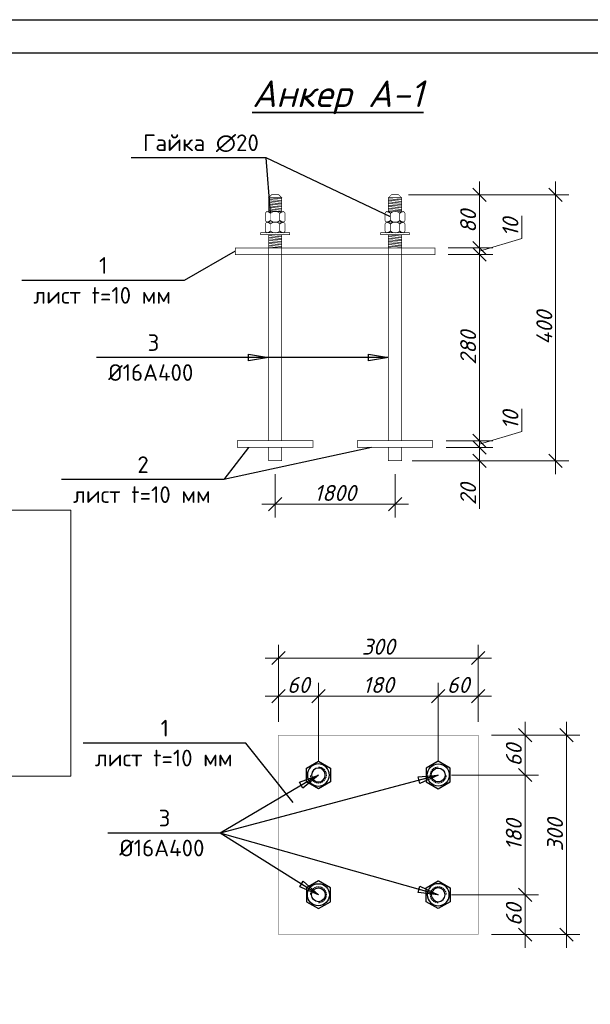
# Model space of a CAD drawing. Header units: millimetres. Extents: x 363306 to 7757304, y 1022887 to 1207196.
# Tile 57 of 256: x 709978 to 718547, y 1073876 to 1088678. Entities that reach past the tile are written whole.
import ezdxf

# ---------------------------------------------------------------- set-up
doc = ezdxf.new("R2010")
doc.units = ezdxf.units.MM
doc.linetypes.add('Пунктир 2мм', pattern=[3, 2, -1])
for name, color, linetype in [('108', 7, 'Continuous'), ('DraFt-гайка', 7, 'Continuous'), ('O3SAD', 1, 'Continuous')]:
    doc.layers.add(name, color=color, linetype=linetype)
doc.layers.add('размеры', color=12, linetype='Continuous', lineweight=15)
doc.layers.add('Я-1', color=7, linetype='Continuous', lineweight=20)
doc.styles.add('iso', font='isocpeur.TTF')
doc.styles.get("Standard").update_dxf_attribs({"font": 'isocpeui.ttf'})
doc.dimstyles.new('Санжар', dxfattribs={"dimtxt": 240, "dimasz": 200, "dimexe": 200, "dimexo": 200, "dimgap": 50, "dimtad": 1, "dimdec": 0, "dimtxsty": 'Standard', "dimblk": 'OBLIQUE', "dimcen": 2.5, "dimdle": 200, "dimclrd": 152, "dimclre": 152, "dimclrt": 152, "dimadec": 0, "dimazin": 0, "dimtfac": 1, "dimtdec": 0, "dimtmove": 0, "dimatfit": 3, "dimldrblk": 'OBLIQUE', "dimfxl": 0, "dimlwd": 0, "dimlwe": 0, "dimarcsym": 0})
pattern_1 = [(175, (-2969896.455, 1578802.62), (-2.07539612, -23.72188625), [])]
pattern_2 = [(175, (-2969896.455, 1578376.4), (-2.07539612, -23.72188625), [])]

# ---------------------------------------------------------------- blocks, each defined once
blk = doc.blocks.new('*U121')
at = {"color": 0, "linetype": 'ByBlock', "lineweight": -2}
blk.add_lwpolyline([(-18, -10.4), (0, -20.8), (18, -10.4), (18, 10.4), (0, 20.8), (-18, 10.4)], close=True, dxfattribs=at)
for radius in [16.6, 10.4]:
    blk.add_circle((0, 0), radius, dxfattribs=at)
at = {"color": 0, "linetype": 'Пунктир 2мм', "lineweight": 9}
blk.add_arc((0, 0), 12, 90, 0, dxfattribs=at)
blk = doc.blocks.new('_Oblique')
at = {"color": 0, "linetype": 'ByBlock', "lineweight": -2}
blk.add_line((-0.5, -0.5), (0.5, 0.5), dxfattribs=at)
blk = doc.blocks.new('*D419')
at = {"lineweight": 0, "transparency": 16777216}
for p, q in [((717569, 1074723), (717569, 1075723)), ((716464, 1075523), (717769, 1075523)), ((717064, 1074923), (717769, 1074923))]:
    blk.add_line(p, q, dxfattribs=at)
at = {"layer": 'Defpoints', "color": 0, "lineweight": 25, "transparency": 16777216}
for p in [(716264, 1075523), (717569, 1075523), (716864, 1074923)]:
    blk.add_point(p, dxfattribs=at)
at = {"lineweight": 0, "transparency": 16777216, "xscale": 200, "yscale": 200, "zscale": 200}
for p, rotation in [((717569, 1075523), 90), ((717569, 1074923), 270)]:
    blk.add_blockref('_Oblique', p, dxfattribs=dict(at, rotation=rotation))
at = {"lineweight": 70, "transparency": 16777216, "insert": (717399, 1075223), "char_height": 240, "attachment_point": 5, "rotation": 90, "bg_fill": 3, "box_fill_scale": 1.1, "bg_fill_color": 256, "bg_fill_true_color": 13158600, "bg_fill_transparency": 0}
blk.add_mtext('60', dxfattribs=at)
blk = doc.blocks.new('*D420')
at = {"lineweight": 0, "transparency": 16777216}
for p, q in [((717569, 1075323), (717569, 1077523)), ((716464, 1077323), (717769, 1077323)), ((716464, 1075523), (717769, 1075523))]:
    blk.add_line(p, q, dxfattribs=at)
at = {"layer": 'Defpoints', "color": 0, "lineweight": 25, "transparency": 16777216}
for p in [(716264, 1077323), (717569, 1077323), (716264, 1075523)]:
    blk.add_point(p, dxfattribs=at)
at = {"lineweight": 0, "transparency": 16777216, "xscale": 200, "yscale": 200, "zscale": 200}
for p, rotation in [((717569, 1077323), 90), ((717569, 1075523), 270)]:
    blk.add_blockref('_Oblique', p, dxfattribs=dict(at, rotation=rotation))
at = {"lineweight": 70, "transparency": 16777216, "insert": (717399, 1076423), "char_height": 240, "attachment_point": 5, "rotation": 90, "bg_fill": 3, "box_fill_scale": 1.1, "bg_fill_color": 256, "bg_fill_true_color": 13158600, "bg_fill_transparency": 0}
blk.add_mtext('180', dxfattribs=at)
blk = doc.blocks.new('*D421')
at = {"lineweight": 0, "transparency": 16777216}
for p, q in [((717569, 1077123), (717569, 1078123)), ((717064, 1077923), (717769, 1077923)), ((716464, 1077323), (717769, 1077323))]:
    blk.add_line(p, q, dxfattribs=at)
at = {"layer": 'Defpoints', "color": 0, "lineweight": 25, "transparency": 16777216}
for p in [(716864, 1077923), (717569, 1077923), (716264, 1077323)]:
    blk.add_point(p, dxfattribs=at)
at = {"lineweight": 0, "transparency": 16777216, "xscale": 200, "yscale": 200, "zscale": 200}
for p, rotation in [((717569, 1077923), 90), ((717569, 1077323), 270)]:
    blk.add_blockref('_Oblique', p, dxfattribs=dict(at, rotation=rotation))
at = {"lineweight": 70, "transparency": 16777216, "insert": (717399, 1077623), "char_height": 240, "attachment_point": 5, "rotation": 90, "bg_fill": 3, "box_fill_scale": 1.1, "bg_fill_color": 256, "bg_fill_true_color": 13158600, "bg_fill_transparency": 0}
blk.add_mtext('60', dxfattribs=at)
blk = doc.blocks.new('*D274')
at = {"lineweight": 0, "transparency": 16777216}
for p, q in [((718188, 1078123), (718188, 1074723)), ((717064, 1077923), (718388, 1077923)), ((717064, 1074923), (718388, 1074923))]:
    blk.add_line(p, q, dxfattribs=at)
at = {"layer": 'Defpoints', "color": 0, "lineweight": 25, "transparency": 16777216}
for p in [(716864, 1077923), (716864, 1074923), (718188, 1074923)]:
    blk.add_point(p, dxfattribs=at)
at = {"lineweight": 0, "transparency": 16777216, "xscale": 200, "yscale": 200, "zscale": 200}
for p, rotation in [((718188, 1077923), 90), ((718188, 1074923), 270)]:
    blk.add_blockref('_Oblique', p, dxfattribs=dict(at, rotation=rotation))
at = {"lineweight": 70, "transparency": 16777216, "insert": (718018, 1076423), "char_height": 240, "attachment_point": 5, "rotation": 90, "bg_fill": 3, "box_fill_scale": 1.1, "bg_fill_color": 256, "bg_fill_true_color": 13158600, "bg_fill_transparency": 0}
blk.add_mtext('300', dxfattribs=at)
blk = doc.blocks.new('*D422')
at = {"lineweight": 0, "transparency": 16777216}
for p, q in [((713864, 1078123), (713864, 1078707)), ((714464, 1077523), (714464, 1078707)), ((713664, 1078507), (714664, 1078507))]:
    blk.add_line(p, q, dxfattribs=at)
at = {"layer": 'Defpoints', "color": 0, "lineweight": 25, "transparency": 16777216}
for p in [(714464, 1078507), (713864, 1077923), (714464, 1077323)]:
    blk.add_point(p, dxfattribs=at)
at = {"lineweight": 0, "transparency": 16777216, "xscale": 200, "yscale": 200, "zscale": 200, "rotation": 180}
blk.add_blockref('_Oblique', (713864, 1078507), dxfattribs=at)
at = {"lineweight": 0, "transparency": 16777216, "xscale": 200, "yscale": 200, "zscale": 200}
blk.add_blockref('_Oblique', (714464, 1078507), dxfattribs=at)
at = {"lineweight": 70, "transparency": 16777216, "insert": (714164, 1078677), "char_height": 240, "attachment_point": 5, "bg_fill": 3, "box_fill_scale": 1.1, "bg_fill_color": 256, "bg_fill_true_color": 13158600, "bg_fill_transparency": 0}
blk.add_mtext('60', dxfattribs=at)
blk = doc.blocks.new('*D423')
at = {"lineweight": 0, "transparency": 16777216}
for p, q in [((714464, 1077523), (714464, 1078707)), ((716264, 1077523), (716264, 1078707)), ((714264, 1078507), (716464, 1078507))]:
    blk.add_line(p, q, dxfattribs=at)
at = {"layer": 'Defpoints', "color": 0, "lineweight": 25, "transparency": 16777216}
for p in [(716264, 1078507), (714464, 1077323), (716264, 1077323)]:
    blk.add_point(p, dxfattribs=at)
at = {"lineweight": 0, "transparency": 16777216, "xscale": 200, "yscale": 200, "zscale": 200, "rotation": 180}
blk.add_blockref('_Oblique', (714464, 1078507), dxfattribs=at)
at = {"lineweight": 0, "transparency": 16777216, "xscale": 200, "yscale": 200, "zscale": 200}
blk.add_blockref('_Oblique', (716264, 1078507), dxfattribs=at)
at = {"lineweight": 70, "transparency": 16777216, "insert": (715364, 1078677), "char_height": 240, "attachment_point": 5, "bg_fill": 3, "box_fill_scale": 1.1, "bg_fill_color": 256, "bg_fill_true_color": 13158600, "bg_fill_transparency": 0}
blk.add_mtext('180', dxfattribs=at)
blk = doc.blocks.new('*D424')
at = {"lineweight": 0, "transparency": 16777216}
for p, q in [((716264, 1077523), (716264, 1078707)), ((716864, 1078123), (716864, 1078707)), ((716064, 1078507), (717064, 1078507))]:
    blk.add_line(p, q, dxfattribs=at)
at = {"layer": 'Defpoints', "color": 0, "lineweight": 25, "transparency": 16777216}
for p in [(716864, 1078507), (716864, 1077923), (716264, 1077323)]:
    blk.add_point(p, dxfattribs=at)
at = {"lineweight": 0, "transparency": 16777216, "xscale": 200, "yscale": 200, "zscale": 200, "rotation": 180}
blk.add_blockref('_Oblique', (716264, 1078507), dxfattribs=at)
at = {"lineweight": 0, "transparency": 16777216, "xscale": 200, "yscale": 200, "zscale": 200}
blk.add_blockref('_Oblique', (716864, 1078507), dxfattribs=at)
at = {"lineweight": 70, "transparency": 16777216, "insert": (716564, 1078677), "char_height": 240, "attachment_point": 5, "bg_fill": 3, "box_fill_scale": 1.1, "bg_fill_color": 256, "bg_fill_true_color": 13158600, "bg_fill_transparency": 0}
blk.add_mtext('60', dxfattribs=at)
blk = doc.blocks.new('*D275')
at = {"lineweight": 0, "transparency": 16777216}
for p, q in [((713864, 1078123), (713864, 1079282)), ((716864, 1078123), (716864, 1079282)), ((713664, 1079082), (717064, 1079082))]:
    blk.add_line(p, q, dxfattribs=at)
at = {"layer": 'Defpoints', "color": 0, "lineweight": 25, "transparency": 16777216}
for p in [(716864, 1079082), (713864, 1077923), (716864, 1077923)]:
    blk.add_point(p, dxfattribs=at)
at = {"lineweight": 0, "transparency": 16777216, "xscale": 200, "yscale": 200, "zscale": 200, "rotation": 180}
blk.add_blockref('_Oblique', (713864, 1079082), dxfattribs=at)
at = {"lineweight": 0, "transparency": 16777216, "xscale": 200, "yscale": 200, "zscale": 200}
blk.add_blockref('_Oblique', (716864, 1079082), dxfattribs=at)
at = {"lineweight": 70, "transparency": 16777216, "insert": (715364, 1079252), "char_height": 240, "attachment_point": 5, "bg_fill": 3, "box_fill_scale": 1.1, "bg_fill_color": 256, "bg_fill_true_color": 13158600, "bg_fill_transparency": 0}
blk.add_mtext('300', dxfattribs=at)
blk = doc.blocks.new('*D425')
at = {"lineweight": 0, "transparency": 16777216}
for p, q in [((713815, 1081847), (713815, 1081193)), ((715615, 1081847), (715615, 1081193)), ((713615, 1081393), (715815, 1081393))]:
    blk.add_line(p, q, dxfattribs=at)
at = {"layer": 'Defpoints', "color": 0, "lineweight": 25, "transparency": 16777216}
for p in [(713815, 1082047, 0), (715615, 1082047, 0), (715615, 1081393)]:
    blk.add_point(p, dxfattribs=at)
at = {"lineweight": 0, "transparency": 16777216, "xscale": 200, "yscale": 200, "zscale": 200, "rotation": 180}
blk.add_blockref('_Oblique', (713815, 1081393), dxfattribs=at)
at = {"lineweight": 0, "transparency": 16777216, "xscale": 200, "yscale": 200, "zscale": 200}
blk.add_blockref('_Oblique', (715615, 1081393), dxfattribs=at)
at = {"lineweight": 35, "transparency": 16777216, "insert": (714715, 1081563), "char_height": 240, "attachment_point": 5, "bg_fill": 3, "box_fill_scale": 1.1, "bg_fill_color": 256, "bg_fill_true_color": 13158600, "bg_fill_transparency": 0}
blk.add_mtext('1800', dxfattribs=at)
blk = doc.blocks.new('*D426')
at = {"lineweight": 0, "transparency": 16777216}
for p, q in [((716883, 1081847), (716883, 1082447)), ((716382, 1082247), (717083, 1082247)), ((715915, 1082047), (717083, 1082047)), ((716883, 1081326), (716883, 1082047))]:
    blk.add_line(p, q, dxfattribs=at)
at = {"layer": 'Defpoints', "color": 0, "lineweight": 25, "transparency": 16777216}
for p in [(716182, 1082247, 0), (716883, 1082247), (715715, 1082047, 0)]:
    blk.add_point(p, dxfattribs=at)
at = {"lineweight": 0, "transparency": 16777216, "xscale": 200, "yscale": 200, "zscale": 200}
for p, rotation in [((716883, 1082247), 90), ((716883, 1082047), 270)]:
    blk.add_blockref('_Oblique', p, dxfattribs=dict(at, rotation=rotation))
at = {"lineweight": 70, "transparency": 16777216, "insert": (716713, 1081544), "char_height": 240, "attachment_point": 5, "rotation": 90, "bg_fill": 3, "box_fill_scale": 1.1, "bg_fill_color": 256, "bg_fill_true_color": 13158600, "bg_fill_transparency": 0}
blk.add_mtext('20', dxfattribs=at)
blk = doc.blocks.new('*D427')
at = {"lineweight": 0, "transparency": 16777216}
for p, q in [((717518, 1082488), (717518, 1082829)), ((716883, 1082047), (716883, 1082547)), ((716883, 1082297), (717518, 1082488)), ((716382, 1082347), (717083, 1082347)), ((716382, 1082247), (717083, 1082247))]:
    blk.add_line(p, q, dxfattribs=at)
at = {"layer": 'Defpoints', "color": 0, "lineweight": 25, "transparency": 16777216}
for p in [(716182, 1082347, 0), (716883, 1082347), (716182, 1082247, 0)]:
    blk.add_point(p, dxfattribs=at)
at = {"lineweight": 0, "transparency": 16777216, "xscale": 200, "yscale": 200, "zscale": 200}
for p, rotation in [((716883, 1082347), 90), ((716883, 1082247), 270)]:
    blk.add_blockref('_Oblique', p, dxfattribs=dict(at, rotation=rotation))
at = {"lineweight": 70, "transparency": 16777216, "insert": (717348, 1082659), "char_height": 240, "attachment_point": 5, "rotation": 90, "bg_fill": 3, "box_fill_scale": 1.1, "bg_fill_color": 256, "bg_fill_true_color": 13158600, "bg_fill_transparency": 0}
blk.add_mtext('10', dxfattribs=at)
blk = doc.blocks.new('*D428')
at = {"lineweight": 0, "transparency": 16777216}
for p, q in [((716883, 1082147), (716883, 1085346)), ((716415, 1085146), (717083, 1085146)), ((716382, 1082347), (717083, 1082347))]:
    blk.add_line(p, q, dxfattribs=at)
at = {"layer": 'Defpoints', "color": 0, "lineweight": 25, "transparency": 16777216}
for p in [(716215, 1085146, 0), (716883, 1085146), (716182, 1082347, 0)]:
    blk.add_point(p, dxfattribs=at)
at = {"lineweight": 0, "transparency": 16777216, "xscale": 200, "yscale": 200, "zscale": 200}
for p, rotation in [((716883, 1085146), 90), ((716883, 1082347), 270)]:
    blk.add_blockref('_Oblique', p, dxfattribs=dict(at, rotation=rotation))
at = {"lineweight": 70, "transparency": 16777216, "insert": (716713, 1083747), "char_height": 240, "attachment_point": 5, "rotation": 90, "bg_fill": 3, "box_fill_scale": 1.1, "bg_fill_color": 256, "bg_fill_true_color": 13158600, "bg_fill_transparency": 0}
blk.add_mtext('280', dxfattribs=at)
blk = doc.blocks.new('*D429')
at = {"lineweight": 0, "transparency": 16777216}
for p, q in [((717518, 1085387), (717518, 1085728)), ((716883, 1084946), (716883, 1085446)), ((716883, 1085196), (717518, 1085387)), ((716415, 1085246), (717083, 1085246)), ((716415, 1085146), (717083, 1085146))]:
    blk.add_line(p, q, dxfattribs=at)
at = {"layer": 'Defpoints', "color": 0, "lineweight": 25, "transparency": 16777216}
for p in [(716215, 1085246, 0), (716883, 1085246), (716215, 1085146, 0)]:
    blk.add_point(p, dxfattribs=at)
at = {"lineweight": 0, "transparency": 16777216, "xscale": 200, "yscale": 200, "zscale": 200}
for p, rotation in [((716883, 1085246), 90), ((716883, 1085146), 270)]:
    blk.add_blockref('_Oblique', p, dxfattribs=dict(at, rotation=rotation))
at = {"lineweight": 70, "transparency": 16777216, "insert": (717348, 1085558), "char_height": 240, "attachment_point": 5, "rotation": 90, "bg_fill": 3, "box_fill_scale": 1.1, "bg_fill_color": 256, "bg_fill_true_color": 13158600, "bg_fill_transparency": 0}
blk.add_mtext('10', dxfattribs=at)
blk = doc.blocks.new('*D430')
at = {"lineweight": 0, "transparency": 16777216}
for p, q in [((716883, 1085046), (716883, 1086246)), ((715815, 1086046), (717083, 1086046)), ((716415, 1085246), (717083, 1085246))]:
    blk.add_line(p, q, dxfattribs=at)
at = {"layer": 'Defpoints', "color": 0, "lineweight": 25, "transparency": 16777216}
for p in [(715615, 1086046, 0), (716883, 1086046), (716215, 1085246, 0)]:
    blk.add_point(p, dxfattribs=at)
at = {"lineweight": 0, "transparency": 16777216, "xscale": 200, "yscale": 200, "zscale": 200}
for p, rotation in [((716883, 1086046), 90), ((716883, 1085246), 270)]:
    blk.add_blockref('_Oblique', p, dxfattribs=dict(at, rotation=rotation))
at = {"lineweight": 70, "transparency": 16777216, "insert": (716713, 1085646), "char_height": 240, "attachment_point": 5, "rotation": 90, "bg_fill": 3, "box_fill_scale": 1.1, "bg_fill_color": 256, "bg_fill_true_color": 13158600, "bg_fill_transparency": 0}
blk.add_mtext('80', dxfattribs=at)
blk = doc.blocks.new('*D431')
at = {"lineweight": 0, "transparency": 16777216}
for p, q in [((718027, 1081847), (718027, 1086246)), ((715869, 1086046), (718227, 1086046)), ((715871, 1082047), (718227, 1082047))]:
    blk.add_line(p, q, dxfattribs=at)
at = {"layer": 'Defpoints', "color": 0, "lineweight": 25, "transparency": 16777216}
for p in [(715669, 1086046, 0), (718027, 1086046), (715671, 1082047, 0)]:
    blk.add_point(p, dxfattribs=at)
at = {"lineweight": 0, "transparency": 16777216, "xscale": 200, "yscale": 200, "zscale": 200}
for p, rotation in [((718027, 1086046), 90), ((718027, 1082047), 270)]:
    blk.add_blockref('_Oblique', p, dxfattribs=dict(at, rotation=rotation))
at = {"lineweight": 70, "transparency": 16777216, "insert": (717857, 1084047), "char_height": 240, "attachment_point": 5, "rotation": 90, "bg_fill": 3, "box_fill_scale": 1.1, "bg_fill_color": 256, "bg_fill_true_color": 13158600, "bg_fill_transparency": 0}
blk.add_mtext('400', dxfattribs=at)

msp = doc.modelspace()

# ---------------------------------------------------------------- hatches: boundary and pattern name
at = {"layer": '108', "lineweight": 0}
h = msp.add_hatch(dxfattribs=at)
h.set_pattern_fill('ANSI31', color=5, scale=7.5, angle=130)
h.set_pattern_definition(pattern_1)
h.paths.add_polyline_path([(713714.574, 1086000.055), (713914.574, 1086000.055), (713914.574, 1085794.322), (713714.574, 1085794.322)])
h = msp.add_hatch(dxfattribs=at)
h.set_pattern_fill('ANSI31', color=5, scale=7.5, angle=130)
h.set_pattern_definition(pattern_1)
h.paths.add_polyline_path([(715714.574, 1086000.055), (715514.574, 1086000.055), (715514.574, 1085794.322), (715714.574, 1085794.322)])
h = msp.add_hatch(dxfattribs=at)
h.set_pattern_fill('ANSI31', color=5, scale=7.5, angle=130)
h.set_pattern_definition(pattern_2)
edge = h.paths.add_edge_path()
edge.add_line((713714.574, 1085444.345), (713914.574, 1085444.345))
edge.add_line((713914.574, 1085444.345), (713914.575, 1085246.263))
edge.add_line((713914.575, 1085246.263), (713714.575, 1085246.263))
edge.add_line((713714.575, 1085246.263), (713714.574, 1085449.796))
h = msp.add_hatch(dxfattribs=at)
h.set_pattern_fill('ANSI31', color=5, scale=7.5, angle=130)
h.set_pattern_definition(pattern_2)
edge = h.paths.add_edge_path()
edge.add_line((715714.574, 1085444.345), (715514.574, 1085444.345))
edge.add_line((715514.574, 1085444.345), (715514.572, 1085246.263))
edge.add_line((715514.574, 1085246.263), (715714.574, 1085246.263))
edge.add_line((715714.574, 1085246.263), (715714.574, 1085449.796))

# ---------------------------------------------------------------- linework, layer by layer
at = {"lineweight": 30}
msp.add_lwpolyline([(697706.348, 1088178.072), (737206.348, 1088178.072), (737206.348, 1059478.072), (697706.348, 1059478.072)], close=True, dxfattribs=at)
at = {"layer": '108', "lineweight": 25}
for p, q in [((713414.124, 1083548.286), (713414.124, 1083648.842)), ((713414.124, 1083648.842), (713714.574, 1083598.564)), ((713714.574, 1083598.564), (713414.124, 1083548.286)), ((715214.123, 1083548.286), (715214.123, 1083648.842)), ((715214.123, 1083648.842), (715514.573, 1083598.564)), ((715514.573, 1083598.564), (715214.123, 1083548.286)), ((714179.65, 1077213.277), (714463.876, 1077322.885)), ((714463.876, 1077322.885), (714230.82, 1077126.714)), ((715960.606, 1077294.155), (716263.876, 1077322.885)), ((716263.876, 1077322.885), (715986.482, 1077196.986)), ((714230.82, 1077126.714), (714179.65, 1077213.277)), ((715986.482, 1077196.986), (715960.606, 1077294.155)), ((714182.756, 1075640.231), (714236.276, 1075725.361)), ((714236.276, 1075725.361), (714463.876, 1075522.885)), ((714463.876, 1075522.885), (714182.756, 1075640.231)), ((715961.095, 1075556.381), (715988.496, 1075653.132)), ((716263.876, 1075522.885), (715961.095, 1075556.381)), ((715988.496, 1075653.132), (716263.876, 1075522.885))]:
    msp.add_line(p, q, dxfattribs=at)
for points in [[(713679.444, 1086603.353), (711653.876, 1086603.353)], [(713744.575, 1085771.249), (713679.444, 1086603.353)], [(713214.574, 1085196.263), (712448.303, 1084758.8)], [(712448.303, 1084758.8), (710008.72, 1084758.8)], [(712821.73, 1083598.564), (711132.715, 1083598.564)], [(715514.573, 1083598.564), (712821.73, 1083598.564)], [(713714.574, 1083598.564), (712821.73, 1083598.564)], [(713413.886, 1082247.295), (713043.8, 1081763.436)], [(713043.8, 1081763.436), (710604.217, 1081763.436)], [(713371.98, 1077803.257), (710932.397, 1077803.257)], [(714083.442, 1076907.857), (713371.98, 1077803.257)], [(716263.876, 1077322.885), (712988.232, 1076450.59)], [(714463.876, 1077322.885), (712988.232, 1076450.59)], [(712988.232, 1076450.59), (711299.217, 1076450.59)], [(716263.876, 1075522.885), (712988.232, 1076450.59)], [(714463.876, 1075522.885), (712988.232, 1076450.59)]]:
    msp.add_lwpolyline(points, dxfattribs=at)
at = {"layer": '108', "color": 5, "lineweight": 0, "elevation": 0}
for points, const_width in [([(713760.511, 1086045.992), (713868.636, 1086045.992), (713914.574, 1086000.055), (713714.574, 1086000.055)], 10), ([(715668.636, 1086045.992), (715560.511, 1086045.992), (715514.574, 1086000.055), (715714.574, 1086000.055)], 10), ([(713714.574, 1086000.055), (713914.574, 1086000.055), (713914.575, 1085794.322), (713714.575, 1085794.322)], 10), ([(715714.574, 1086000.055), (715514.574, 1086000.055), (715514.572, 1085794.322), (715714.572, 1085794.322)], 10), ([(713598.666, 1085474.345), (714030.484, 1085474.345), (714030.484, 1085444.345), (713598.666, 1085444.345)], 10), ([(713714.575, 1085246.263), (713914.575, 1085246.263), (713914.575, 1085444.345), (713714.575, 1085444.345)], 10), ([(715830.481, 1085474.345), (715398.663, 1085474.345), (715398.663, 1085444.345), (715830.481, 1085444.345)], 10), ([(715714.572, 1085246.263), (715514.572, 1085246.263), (715514.572, 1085444.345), (715714.572, 1085444.345)], 10), ([(713214.574, 1085246.263), (716214.574, 1085246.263), (716214.574, 1085146.263), (713214.574, 1085146.263)], 10), ([(713247.467, 1082347.295), (714381.68, 1082347.295), (714381.68, 1082247.295), (713247.467, 1082247.295)], 10), ([(716181.68, 1082347.295), (715047.467, 1082347.295), (715047.467, 1082247.295), (716181.68, 1082247.295)], 10), ([(713863.876, 1077922.885), (716863.876, 1077922.885), (716863.876, 1074922.885), (713863.876, 1074922.885)], 5)]:
    msp.add_lwpolyline(points, close=True, dxfattribs=dict(at, const_width=const_width))
at = {"layer": '108', "color": 5, "lineweight": 0, "const_width": 10, "elevation": 0}
for points in [[(713688.063, 1085794.322), (713664.575, 1085772.266)], [(713664.575, 1085772.266), (713664.575, 1085656.401)], [(713688.063, 1085794.322), (713941.087, 1085794.322)], [(713744.575, 1085771.249), (713744.575, 1085657.418)], [(713884.575, 1085771.249), (713884.575, 1085657.418)], [(713941.087, 1085794.322), (713964.575, 1085772.266)], [(713964.575, 1085772.266), (713964.575, 1085656.401)], [(715488.06, 1085794.322), (715464.572, 1085772.266)], [(715464.572, 1085772.266), (715464.572, 1085656.401)], [(715741.084, 1085794.322), (715488.06, 1085794.322)], [(715544.572, 1085771.249), (715544.572, 1085657.418)], [(715684.572, 1085771.249), (715684.572, 1085657.418)], [(715741.084, 1085794.322), (715764.572, 1085772.266)], [(715764.572, 1085772.266), (715764.572, 1085656.401)], [(713688.063, 1085634.345), (713664.575, 1085656.401)], [(713688.063, 1085634.334), (713664.575, 1085612.278)], [(713664.575, 1085612.278), (713664.575, 1085496.412)], [(713688.063, 1085634.334), (713941.087, 1085634.334)], [(713744.575, 1085611.26), (713744.575, 1085497.43)], [(713884.575, 1085611.26), (713884.575, 1085497.43)], [(713941.087, 1085634.345), (713964.575, 1085656.401)], [(713941.087, 1085634.334), (713964.575, 1085612.278)], [(713964.575, 1085612.278), (713964.575, 1085496.412)], [(715488.06, 1085634.345), (715464.572, 1085656.401)], [(715488.06, 1085634.334), (715464.572, 1085612.278)], [(715464.572, 1085612.278), (715464.572, 1085496.412)], [(715741.084, 1085634.334), (715488.06, 1085634.334)], [(715544.572, 1085611.26), (715544.572, 1085497.43)], [(715684.572, 1085611.26), (715684.572, 1085497.43)], [(715741.084, 1085634.345), (715764.572, 1085656.401)], [(715741.084, 1085634.334), (715764.572, 1085612.278)], [(715764.572, 1085612.278), (715764.572, 1085496.412)], [(713688.063, 1085474.356), (713664.575, 1085496.412)], [(713688.063, 1085474.356), (713941.087, 1085474.356)], [(713941.087, 1085474.356), (713964.575, 1085496.412)], [(715488.06, 1085474.356), (715464.572, 1085496.412)], [(715741.084, 1085474.356), (715488.06, 1085474.356)], [(715741.084, 1085474.356), (715764.572, 1085496.412)], [(713714.574, 1082347.295), (713714.575, 1085246.263), (713914.575, 1085246.263), (713914.574, 1082347.295)], [(715714.574, 1082347.295), (715714.572, 1085246.263), (715514.572, 1085246.263), (715514.574, 1082347.295)], [(713914.574, 1082247.295), (713914.574, 1082047.016), (713714.574, 1082047.016), (713714.574, 1082247.295)], [(715514.574, 1082247.295), (715514.574, 1082047.016), (715714.574, 1082047.016), (715714.574, 1082247.295)]]:
    msp.add_lwpolyline(points, dxfattribs=at)
at = {"layer": '108', "color": 5, "lineweight": 0}
for centre, start, end in [((713674.575, 1085676.603, 0), 53.5134146, 83.7819583), ((713814.575, 1085676.603, 0), 53.5134146, 126.4865854), ((713954.575, 1085676.603, 0), 96.2180417, 126.4865854), ((715474.572, 1085676.603, 0), 53.5134146, 83.7819583), ((715614.572, 1085676.603, 0), 53.5134146, 126.4865854), ((715754.572, 1085676.603, 0), 96.2180417, 126.4865854), ((713674.575, 1085752.064, 0), 276.2180417, 306.4865854), ((713674.575, 1085516.614, 0), 53.5134146, 83.7819583), ((713814.575, 1085752.064, 0), 233.5134146, 306.4865854), ((713814.575, 1085516.614, 0), 53.5134146, 126.4865854), ((713954.575, 1085752.064, 0), 233.5134146, 263.7819583), ((713954.575, 1085516.614, 0), 96.2180417, 126.4865854), ((715474.572, 1085752.064, 0), 276.2180417, 306.4865854), ((715474.572, 1085516.614, 0), 53.5134146, 83.7819583), ((715614.572, 1085752.064, 0), 233.5134146, 306.4865854), ((715614.572, 1085516.614, 0), 53.5134146, 126.4865854), ((715754.572, 1085752.064, 0), 233.5134146, 263.7819583), ((715754.572, 1085516.614, 0), 96.2180417, 126.4865854), ((713674.575, 1085592.076, 0), 276.2180417, 306.4865854), ((713814.575, 1085592.076, 0), 233.5134146, 306.4865854), ((713954.575, 1085592.076, 0), 233.5134146, 263.7819583), ((715474.572, 1085592.076, 0), 276.2180417, 306.4865854), ((715614.572, 1085592.076, 0), 233.5134146, 306.4865854), ((715754.572, 1085592.076, 0), 233.5134146, 263.7819583)]:
    msp.add_arc(centre, 117.719, start, end, dxfattribs=at)
at = {"layer": 'O3SAD', "color": 1}
msp.add_lwpolyline([(695706.348, 1088678.072), (737706.348, 1088678.072), (737706.348, 1058978.072), (695706.348, 1058978.072)], close=True, dxfattribs=at)
at = {"layer": 'размеры', "color": 18, "lineweight": 0, "ltscale": 5, "true_color": 0x000000}
msp.add_lwpolyline([(709147.525, 1081306.627), (710747.525, 1081306.627), (710747.525, 1077306.627), (709147.525, 1077306.627)], dxfattribs=at)

# ---------------------------------------------------------------- block references
at = {"layer": 'DraFt-гайка', "yscale": 10, "zscale": 10}
for p, xscale in [((714463.876, 1077322.885, 0), -10), ((716263.876, 1077322.885, 0), 10)]:
    msp.add_blockref('*U121', p, dxfattribs=dict(at, xscale=xscale))
at = {"layer": 'DraFt-гайка', "yscale": 10, "zscale": 10, "rotation": 180}
for p, xscale in [((714463.876, 1075522.885, 0), 10), ((716263.876, 1075522.885, 0), -10)]:
    msp.add_blockref('*U121', p, dxfattribs=dict(at, xscale=xscale))

# ---------------------------------------------------------------- texts
at = {"layer": '108', "lineweight": 25, "char_height": 250, "attachment_point": 1}
for s, insert, width in [('\\fISOCPEUR|b0|i0|c0|p34;\\W1.0000000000;\\T1.0000000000;\\o\\lГайка ∅20', (711828.876, 1086953.353), 1750), ('\\fISOCPEUR|b0|i0|c0|p34;\\W1.0000000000;\\T1.0000000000;\\o\\l1', (711170.178, 1085108.8), 225), ('\\fISOCPEUR|b0|i0|c0|p34;\\W1.0000000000;\\T1.0000000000;\\o\\lлист t=10 мм', (710183.72, 1084658.8), 2150), ('\\fISOCPEUR|b0|i0|c0|p34;\\W1.0000000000;\\T1.0000000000;\\o\\l3', (711898.719, 1083948.564), 275), ('\\fISOCPEUR|b0|i0|c0|p34;\\W1.0000000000;\\T1.0000000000;\\o\\lØ16А400', (711307.715, 1083498.564), 1425), ('\\fISOCPEUR|b0|i0|c0|p34;\\W1.0000000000;\\T1.0000000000;\\o\\l2', (711745.41, 1082113.436), 275), ('\\fISOCPEUR|b0|i0|c0|p34;\\W1.0000000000;\\T1.0000000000;\\o\\lлист t=10 мм', (710779.217, 1081663.436), 2150), ('\\fISOCPEUR|b0|i0|c0|p34;\\W1.0000000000;\\T1.0000000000;\\o\\l1', (712093.855, 1078153.257), 225), ('\\fISOCPEUR|b0|i0|c0|p34;\\W1.0000000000;\\T1.0000000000;\\o\\lлист t=10 мм', (711107.397, 1077703.257), 2150), ('\\fISOCPEUR|b0|i0|c0|p34;\\W1.0000000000;\\T1.0000000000;\\o\\l3', (712065.22, 1076800.59), 275), ('\\fISOCPEUR|b0|i0|c0|p34;\\W1.0000000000;\\T1.0000000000;\\o\\lØ16А400', (711474.217, 1076350.59), 1425)]:
    msp.add_mtext(s, dxfattribs=dict(at, insert=insert, width=width))
at = {"layer": 'Я-1', "lineweight": 35, "ltscale": 500, "insert": (714756.062, 1087765.123), "char_height": 400, "width": 7359.68504, "attachment_point": 2, "style": 'iso'}
msp.add_mtext('{\\fISOCPEUR|b0|i1|c204|p34;\\LАнкер А-1}', dxfattribs=at)

# ---------------------------------------------------------------- next in the draw order: dimensions: what is measured, and where the dimension line sits
at = {"color": 18, "lineweight": 35, "true_color": 0x000000}
dim = msp.add_linear_dim(base=(715614.574, 1081392.702), p1=(713814.574, 1082047.016, 0), p2=(715614.574, 1082047.016, 0), dimstyle='Санжар', override={"dimclrd": 256, "dimclre": 256, "dimclrt": 256, "dimfxl": 200, "dimtfill": 1, "dimtfillclr": 255, "dimarcsym": 1}, dxfattribs=at)
dim.commit()
dim.dimension.update_dxf_attribs({"geometry": '*D425', "text_midpoint": (714714.574, 1081562.702)})
at = {"color": 18, "lineweight": 70, "true_color": 0x000000}
dim = msp.add_linear_dim(base=(714463.876, 1078507.399, 0), p1=(713863.876, 1077922.885, 0), p2=(714463.876, 1077322.885, 0), dimstyle='Санжар', override={"dimlfac": 0.1, "dimclrd": 256, "dimclre": 256, "dimclrt": 256, "dimfxl": 0.18, "dimtfill": 1, "dimarcsym": 2}, dxfattribs=at)
dim.commit()
dim.dimension.update_dxf_attribs({"geometry": '*D422', "text_midpoint": (714163.876, 1078677.399, 0)})
dim = msp.add_linear_dim(base=(717568.651, 1075522.885, 0), p1=(716863.876, 1074922.885, 0), p2=(716263.876, 1075522.885, 0), angle=90, dimstyle='Санжар', override={"dimlfac": 0.1, "dimclrd": 256, "dimclre": 256, "dimclrt": 256, "dimfxl": 0.18, "dimtfill": 1, "dimarcsym": 2}, dxfattribs=at)
dim.commit()
dim.dimension.update_dxf_attribs({"geometry": '*D419', "text_midpoint": (717398.651, 1075222.885, 0)})

# ---------------------------------------------------------------- next in the draw order: linework, layer by layer
at = {"layer": '108', "lineweight": 25}
msp.add_lwpolyline([(715260.932, 1082247.295), (713043.8, 1081763.436)], dxfattribs=at)

# ---------------------------------------------------------------- next in the draw order: dimensions: what is measured, and where the dimension line sits
at = {"color": 18, "lineweight": 70, "true_color": 0x000000}
dim = msp.add_linear_dim(base=(716883.386, 1082247.295), p1=(715714.574, 1082047.016, 0), p2=(716181.68, 1082247.295, 0), angle=90, dimstyle='Санжар', override={"dimlfac": 0.1, "dimclrd": 256, "dimclre": 256, "dimclrt": 256, "dimtmove": 1, "dimfxl": 0.18, "dimtfill": 1, "dimarcsym": 2}, dxfattribs=at)
dim.commit()
dim.dimension.update_dxf_attribs({"geometry": '*D426', "text_midpoint": (716820.537, 1081544.308), "dimtype": 160})
dim = msp.add_linear_dim(base=(717568.651, 1077322.885, 0), p1=(716263.876, 1075522.885, 0), p2=(716263.876, 1077322.885, 0), angle=90, dimstyle='Санжар', override={"dimlfac": 0.1, "dimclrd": 256, "dimclre": 256, "dimclrt": 256, "dimfxl": 0.18, "dimtfill": 1, "dimarcsym": 2}, dxfattribs=at)
dim.commit()
dim.dimension.update_dxf_attribs({"geometry": '*D420', "text_midpoint": (717398.651, 1076422.885, 0)})

# ---------------------------------------------------------------- next in the draw order: dimensions: what is measured, and where the dimension line sits
for base, p1, p2, override, picture, middle in [((716883.386, 1082347.295), (716181.68, 1082247.295, 0), (716181.68, 1082347.295, 0), {"dimlfac": 0.1, "dimclrd": 256, "dimclre": 256, "dimclrt": 256, "dimtmove": 1, "dimfxl": 0.18, "dimtfill": 1, "dimarcsym": 2}, '*D427', (717348.386, 1082537.795)), ((717568.651, 1077922.885, 0), (716263.876, 1077322.885, 0), (716863.876, 1077922.885, 0), {"dimlfac": 0.1, "dimclrd": 256, "dimclre": 256, "dimclrt": 256, "dimfxl": 0.18, "dimtfill": 1, "dimarcsym": 2}, '*D421', (717398.651, 1077622.885, 0))]:
    dim = msp.add_linear_dim(base=base, p1=p1, p2=p2, angle=90, dimstyle='Санжар', override=override, dxfattribs=at)
    dim.commit()
    dim.dimension.update_dxf_attribs({"geometry": picture, "text_midpoint": middle})

# ---------------------------------------------------------------- next in the draw order: dimensions: what is measured, and where the dimension line sits
for base, p1, p2, override, picture, middle in [((716883.386, 1085146.263), (716181.68, 1082347.295, 0), (716214.574, 1085146.263, 0), {"dimlfac": 0.1, "dimclrd": 256, "dimclre": 256, "dimclrt": 256, "dimtmove": 1, "dimfxl": 0.18, "dimtfill": 1, "dimarcsym": 2}, '*D428', (716713.386, 1083746.779)), ((718188.235, 1074922.885, 0), (716863.876, 1077922.885, 0), (716863.876, 1074922.885, 0), {"dimlfac": 0.1, "dimclrd": 256, "dimclre": 256, "dimclrt": 256, "dimfxl": 0.18, "dimtfill": 1, "dimarcsym": 2}, '*D274', (718018.235, 1076422.885, 0))]:
    dim = msp.add_linear_dim(base=base, p1=p1, p2=p2, angle=90, dimstyle='Санжар', override=override, dxfattribs=at)
    dim.commit()
    dim.dimension.update_dxf_attribs({"geometry": picture, "text_midpoint": middle})
dim = msp.add_linear_dim(base=(716263.876, 1078507.399, 0), p1=(714463.876, 1077322.885, 0), p2=(716263.876, 1077322.885, 0), dimstyle='Санжар', override={"dimlfac": 0.1, "dimclrd": 256, "dimclre": 256, "dimclrt": 256, "dimfxl": 0.18, "dimtfill": 1, "dimarcsym": 2}, dxfattribs=at)
dim.commit()
dim.dimension.update_dxf_attribs({"geometry": '*D423', "text_midpoint": (715363.876, 1078677.399, 0)})

# ---------------------------------------------------------------- next in the draw order: dimensions: what is measured, and where the dimension line sits
dim = msp.add_linear_dim(base=(716883.386, 1085246.263), p1=(716214.574, 1085146.263, 0), p2=(716214.574, 1085246.263, 0), angle=90, dimstyle='Санжар', override={"dimlfac": 0.1, "dimclrd": 256, "dimclre": 256, "dimclrt": 256, "dimtmove": 1, "dimfxl": 0.18, "dimtfill": 1, "dimarcsym": 2}, dxfattribs=at)
dim.commit()
dim.dimension.update_dxf_attribs({"geometry": '*D429', "text_midpoint": (717348.386, 1085436.763)})
dim = msp.add_linear_dim(base=(716863.876, 1078507.399, 0), p1=(716263.876, 1077322.885, 0), p2=(716863.876, 1077922.885, 0), dimstyle='Санжар', override={"dimlfac": 0.1, "dimclrd": 256, "dimclre": 256, "dimclrt": 256, "dimfxl": 0.18, "dimtfill": 1, "dimarcsym": 2}, dxfattribs=at)
dim.commit()
dim.dimension.update_dxf_attribs({"geometry": '*D424', "text_midpoint": (716563.876, 1078677.399, 0)})

# ---------------------------------------------------------------- next in the draw order: dimensions: what is measured, and where the dimension line sits
dim = msp.add_linear_dim(base=(716883.386, 1086045.992), p1=(716214.574, 1085246.263, 0), p2=(715614.574, 1086045.992, 0), angle=90, dimstyle='Санжар', override={"dimlfac": 0.1, "dimclrd": 256, "dimclre": 256, "dimclrt": 256, "dimtmove": 1, "dimfxl": 0.18, "dimtfill": 1, "dimarcsym": 2}, dxfattribs=at)
dim.commit()
dim.dimension.update_dxf_attribs({"geometry": '*D430', "text_midpoint": (716713.386, 1085646.128)})
dim = msp.add_linear_dim(base=(716863.876, 1079082.091, 0), p1=(713863.876, 1077922.885, 0), p2=(716863.876, 1077922.885, 0), dimstyle='Санжар', override={"dimlfac": 0.1, "dimclrd": 256, "dimclre": 256, "dimclrt": 256, "dimfxl": 0.18, "dimtfill": 1, "dimarcsym": 2}, dxfattribs=at)
dim.commit()
dim.dimension.update_dxf_attribs({"geometry": '*D275', "text_midpoint": (715363.876, 1079252.091, 0)})

# ---------------------------------------------------------------- next in the draw order: linework, layer by layer
at = {"layer": '108', "lineweight": 25}
msp.add_lwpolyline([(715544.572, 1085714.334), (713679.444, 1086603.353)], dxfattribs=at)

# ---------------------------------------------------------------- next in the draw order: dimensions: what is measured, and where the dimension line sits
at = {"color": 18, "lineweight": 70, "true_color": 0x000000}
dim = msp.add_linear_dim(base=(718027.444, 1086045.992), p1=(715670.644, 1082047.016, 0), p2=(715668.636, 1086045.992, 0), angle=90, dimstyle='Санжар', override={"dimlfac": 0.1, "dimclrd": 256, "dimclre": 256, "dimclrt": 256, "dimtmove": 1, "dimfxl": 0.18, "dimtfill": 1, "dimarcsym": 2}, dxfattribs=at)
dim.commit()
dim.dimension.update_dxf_attribs({"geometry": '*D431', "text_midpoint": (717857.444, 1084046.504)})

doc.saveas('drawing.dxf')
